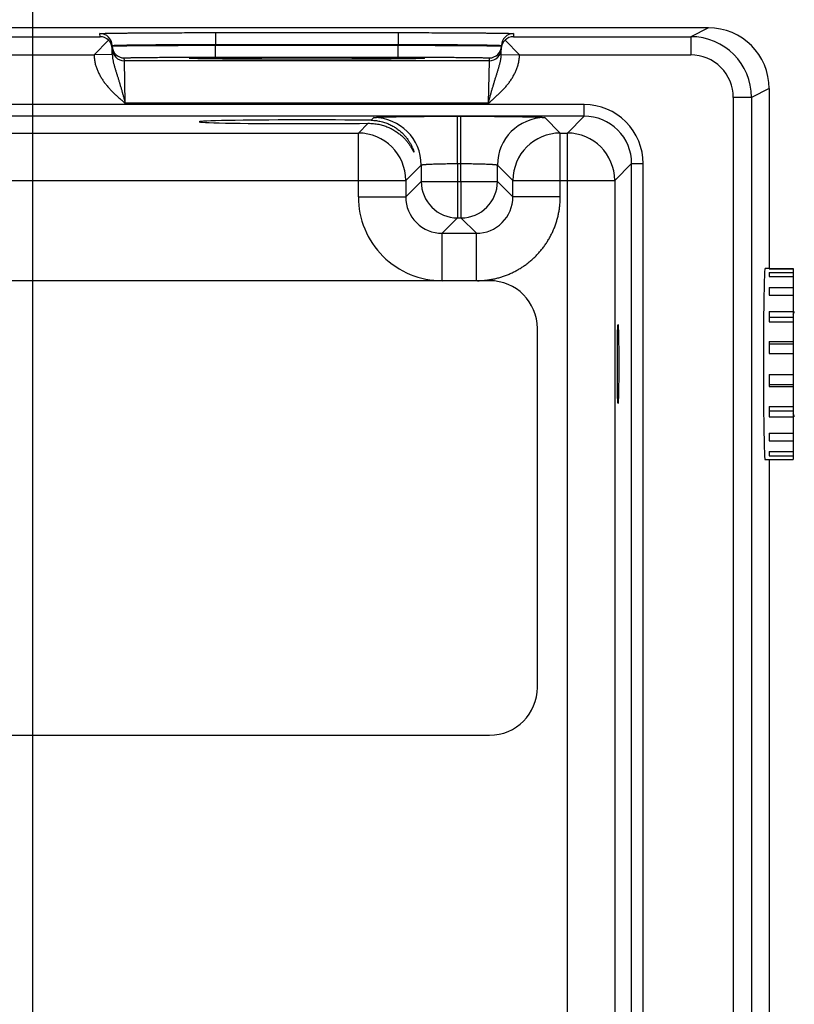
# Model space of a CAD drawing. Header units: inches. Extents: x 0 to 34, y 0 to 22.
# Tile 46 of 124: x 15.9 to 17.1, y 15.8 to 17.4. Entities that reach past the tile are written whole.
import ezdxf

# ---------------------------------------------------------------- set-up
doc = ezdxf.new("R2010")
doc.units = ezdxf.units.IN
doc.header["$LTSCALE"] = 1.87
doc.header["$MEASUREMENT"] = 0
doc.layers.get('0').update_dxf_attribs({"linetype": 'CONTINUOUS'})
doc.layers.add('DIMENSIONS', color=7, linetype='CONTINUOUS')
doc.styles.get("Standard").update_dxf_attribs({"font": 'txt', "width": 0.8})
doc.dimstyles.new('DIMSTYLE_1', dxfattribs={"dimtxt": 0.125, "dimasz": 0.18, "dimexe": 0.125, "dimexo": 0.0625, "dimgap": 0.09, "dimtad": 0, "dimtih": 1, "dimtoh": 1, "dimzin": 4, "dimdsep": 46, "dimtxsty": 'STANDARD', "dimblk": '_FILLED', "dimblk1": '_FILLED', "dimblk2": '_FILLED', "dimcen": 0.09, "dimadec": 0, "dimazin": 0, "dimtp": 0.01, "dimtm": 0.01, "dimtfac": 1, "dimtofl": 0, "dimtmove": 0, "dimatfit": 3, "dimldrblk": '_FILLED', "dimfxl": 1, "dimtolj": 1, "dimtzin": 4, "dimarcsym": 0})
doc.dimstyles.new('DIMSTYLE_2', dxfattribs={"dimtxt": 0.125, "dimasz": 0.18, "dimexe": 0.125, "dimexo": 0.0625, "dimgap": 0.09, "dimtad": 0, "dimtih": 1, "dimtoh": 1, "dimdec": 3, "dimzin": 4, "dimdsep": 46, "dimtxsty": 'STANDARD', "dimblk": '_FILLED', "dimblk1": '_FILLED', "dimblk2": '_FILLED', "dimcen": 0.09, "dimadec": 0, "dimazin": 0, "dimtp": 0.01, "dimtm": 0.01, "dimtfac": 1, "dimtdec": 3, "dimtofl": 0, "dimtmove": 0, "dimatfit": 3, "dimldrblk": '_FILLED', "dimfxl": 1, "dimtolj": 1, "dimtzin": 4, "dimarcsym": 0})

# ---------------------------------------------------------------- blocks, each defined once
blk = doc.blocks.new('*D24')
at = {"layer": 'DIMENSIONS', "color": 2, "linetype": 'CONTINUOUS'}
blk.add_line((15.9513, 15.5126), (17.9478, 15.5126), dxfattribs=at)
at = {"layer": 'DIMENSIONS', "color": 2, "linetype": 'CONTINUOUS', "insert": (18.0103, 15.5751), "char_height": 0.125, "width": 1.325, "attachment_point": 1, "rotation": 0, "line_spacing_factor": 0.9}
blk.add_mtext('1.848{\\Ftxt.shx;\\W1.000000;\\H0.125000; }[46.94]', dxfattribs=at)
blk = doc.blocks.new('_FILLED')
at = {"color": 0, "linetype": 'BYBLOCK'}
blk.add_solid([(0, 0), (-1, 0.1736), (-1, -0.1736)], dxfattribs=at)
blk = doc.blocks.new('*D29')
at = {"layer": 'DIMENSIONS', "color": 2, "linetype": 'CONTINUOUS'}
blk.add_line((15.8888, 15.5751), (15.8888, 18.0491), dxfattribs=at)
at = {"layer": 'DIMENSIONS', "color": 2, "linetype": 'CONTINUOUS', "insert": (15.8263, 18.1116), "char_height": 0.125, "width": 1.025, "attachment_point": 1, "rotation": 90, "line_spacing_factor": 0.9}
blk.add_mtext('9.53{\\Ftxt.shx;\\W1.000000;\\H0.125000; }[242]', dxfattribs=at)

msp = doc.modelspace()

# ---------------------------------------------------------------- linework, layer by layer
at = {"color": 7, "linetype": 'CONTINUOUS'}
for p, q in [((17.0008, 17.3616), (7.5774, 17.3616)), ((17.0008, 17.3616), (16.9718, 17.3472)), ((15.7501, 17.3472), (15.9996, 17.3472)), ((16.0135, 17.3414), (15.9898, 17.3172)), ((15.9996, 17.3472), (15.9995, 17.3522)), ((16.1895, 17.3538), (16.4902, 17.3538)), ((16.1895, 17.3538), (16.1895, 17.3342)), ((16.4902, 17.3538), (16.4902, 17.3342)), ((16.6661, 17.3414), (16.6898, 17.3172)), ((16.6802, 17.3522), (16.6801, 17.3472)), ((16.6801, 17.3472), (16.9718, 17.3472)), ((16.9718, 17.3472), (16.9718, 17.3172)), ((16.0198, 17.3178), (16.0195, 17.3325)), ((16.1895, 17.3342), (16.4902, 17.3342)), ((16.1895, 17.3331), (16.1895, 17.3342)), ((16.1895, 17.3331), (16.4902, 17.3331)), ((16.1895, 17.3135), (16.1895, 17.3331)), ((16.4902, 17.3331), (16.4902, 17.3342)), ((16.4902, 17.3135), (16.4902, 17.3331)), ((16.6599, 17.3178), (16.6602, 17.3325)), ((15.7599, 17.3172), (15.9898, 17.3172)), ((16.0198, 17.3178), (15.9898, 17.3172)), ((16.0396, 17.3075), (16.0395, 17.3122)), ((16.1483, 17.3114), (16.1461, 17.3116)), ((16.1488, 17.3114), (16.1486, 17.3114)), ((16.1491, 17.3114), (16.1488, 17.3114)), ((16.1495, 17.3113), (16.1491, 17.3114)), ((16.15, 17.3113), (16.1495, 17.3113)), ((16.1508, 17.3113), (16.15, 17.3113)), ((16.152, 17.3112), (16.1508, 17.3113)), ((16.1534, 17.3112), (16.152, 17.3112)), ((16.1557, 17.3111), (16.1534, 17.3112)), ((16.1587, 17.311), (16.1557, 17.3111)), ((16.1626, 17.3109), (16.1587, 17.311)), ((16.1662, 17.3109), (16.1626, 17.3109)), ((16.1707, 17.3108), (16.1662, 17.3109)), ((16.1762, 17.3107), (16.1707, 17.3108)), ((16.183, 17.3106), (16.1762, 17.3107)), ((16.1917, 17.3105), (16.183, 17.3106)), ((16.1895, 17.3135), (16.4902, 17.3135)), ((16.1989, 17.3105), (16.1917, 17.3105)), ((16.2076, 17.3104), (16.1989, 17.3105)), ((16.2171, 17.3103), (16.2076, 17.3104)), ((16.2271, 17.3103), (16.2171, 17.3103)), ((16.2376, 17.3102), (16.2271, 17.3103)), ((16.2486, 17.3101), (16.2376, 17.3102)), ((16.2599, 17.3101), (16.2486, 17.3101)), ((16.2716, 17.31), (16.2599, 17.3101)), ((16.2835, 17.31), (16.2716, 17.31)), ((16.2957, 17.31), (16.2835, 17.31)), ((16.3081, 17.31), (16.2957, 17.31)), ((16.3207, 17.3099), (16.3081, 17.31)), ((16.3333, 17.3099), (16.3207, 17.3099)), ((16.3459, 17.3099), (16.3333, 17.3099)), ((16.3585, 17.3099), (16.3459, 17.3099)), ((16.3711, 17.31), (16.3585, 17.3099)), ((16.3835, 17.31), (16.3711, 17.31)), ((16.3957, 17.31), (16.3835, 17.31)), ((16.4077, 17.31), (16.3957, 17.31)), ((16.4194, 17.3101), (16.4077, 17.31)), ((16.4303, 17.3101), (16.4194, 17.3101)), ((16.4401, 17.3102), (16.4303, 17.3101)), ((16.4526, 17.3103), (16.4401, 17.3102)), ((16.4629, 17.3103), (16.4526, 17.3103)), ((16.4716, 17.3104), (16.4629, 17.3103)), ((16.4813, 17.3105), (16.4716, 17.3104)), ((16.4893, 17.3106), (16.4813, 17.3105)), ((16.4961, 17.3106), (16.4893, 17.3106)), ((16.502, 17.3107), (16.4961, 17.3106)), ((16.5071, 17.3108), (16.502, 17.3107)), ((16.5125, 17.3109), (16.5071, 17.3108)), ((16.517, 17.3109), (16.5125, 17.3109)), ((16.5207, 17.311), (16.517, 17.3109)), ((16.5237, 17.3111), (16.5207, 17.311)), ((16.5261, 17.3112), (16.5237, 17.3111)), ((16.5276, 17.3112), (16.5261, 17.3112)), ((16.5289, 17.3113), (16.5276, 17.3112)), ((16.5296, 17.3113), (16.5289, 17.3113)), ((16.5302, 17.3113), (16.5296, 17.3113)), ((16.5305, 17.3114), (16.5302, 17.3113)), ((16.5308, 17.3114), (16.5305, 17.3114)), ((16.531, 17.3114), (16.5308, 17.3114)), ((16.5312, 17.3114), (16.531, 17.3114)), ((16.5313, 17.3114), (16.5312, 17.3114)), ((16.5335, 17.3116), (16.5313, 17.3114)), ((16.6402, 17.3122), (16.6401, 17.3075)), ((16.6599, 17.3178), (16.6898, 17.3172)), ((16.6899, 17.3172), (16.9718, 17.3172)), ((16.6401, 17.3075), (16.0396, 17.3075)), ((16.0412, 17.2375), (16.0396, 17.3075)), ((16.6401, 17.3075), (16.6385, 17.2375)), ((17.1008, 17.2617), (17.0718, 17.2472)), ((17.1008, 17.2617), (17.1008, 16.9653)), ((17.0718, 17.2472), (17.0418, 17.2472)), ((17.0418, 17.2472), (17.0418, 14.0071)), ((17.0718, 17.2472), (17.0718, 14.0071)), ((16.7965, 17.2353), (9.3983, 17.2353)), ((16.6385, 17.2375), (16.0412, 17.2375)), ((16.7965, 17.2163), (16.7965, 17.2353)), ((16.7965, 17.2163), (9.3983, 17.2163)), ((16.4458, 17.2096), (16.4501, 17.2139)), ((16.5881, 17.2162), (16.5936, 17.2162)), ((16.5881, 17.1382), (16.5881, 17.2162)), ((16.5936, 17.1382), (16.5936, 17.2162)), ((16.7316, 17.2139), (16.757, 17.1885)), ((16.7965, 17.2163), (16.7687, 17.1885)), ((16.4247, 17.1885), (16.4408, 17.2046)), ((15.827, 17.1885), (16.4247, 17.1885)), ((16.4247, 17.0835), (16.4247, 17.1885)), ((16.757, 17.1885), (16.7687, 17.1885)), ((16.757, 17.0835), (16.757, 17.1885)), ((16.7687, 14.0658), (16.7687, 17.1885)), ((16.5281, 17.1359), (16.5027, 17.1105)), ((16.5281, 17.1359), (16.5281, 17.1089)), ((16.5881, 17.1382), (16.5936, 17.1382)), ((16.5881, 17.1382), (16.5881, 17.1089)), ((16.5936, 17.1089), (16.5936, 17.1382)), ((16.6536, 17.1359), (16.679, 17.1105)), ((16.6536, 17.1089), (16.6536, 17.1359)), ((16.8745, 17.1383), (16.8467, 17.1105)), ((16.8745, 17.1383), (16.8935, 17.1383)), ((16.8745, 14.116), (16.8745, 17.1383)), ((16.8935, 14.116), (16.8935, 17.1383)), ((15.749, 17.1105), (16.5027, 17.1105)), ((16.5027, 17.1105), (16.5027, 17.0835)), ((16.5281, 17.1089), (16.5027, 17.0835)), ((16.5281, 17.1089), (16.6536, 17.1089)), ((16.5881, 17.1089), (16.5881, 17.0489)), ((16.5936, 17.1089), (16.5936, 17.0489)), ((16.6536, 17.1089), (16.679, 17.0835)), ((16.679, 17.1105), (16.8467, 17.1105)), ((16.679, 17.0835), (16.679, 17.1105)), ((16.8467, 17.1105), (16.8467, 14.1438)), ((16.4247, 17.0835), (16.5027, 17.0835)), ((16.757, 17.0835), (16.679, 17.0835)), ((16.5881, 17.0489), (16.5627, 17.0235)), ((16.5881, 17.0489), (16.5936, 17.0489)), ((16.5936, 17.0489), (16.619, 17.0235)), ((16.5627, 17.0235), (16.619, 17.0235)), ((16.5627, 16.9455), (16.5627, 17.0235)), ((16.619, 16.9455), (16.619, 17.0235)), ((17.1008, 16.9657), (17.094, 16.9657)), ((17.1008, 16.9655), (17.1402, 16.9655)), ((17.1008, 16.9653), (17.1402, 16.9653)), ((17.1008, 16.9591), (17.1402, 16.9591)), ((17.1008, 16.9591), (17.1008, 16.9522)), ((17.1008, 16.9522), (17.1402, 16.9522)), ((17.1402, 16.9655), (17.1402, 16.651)), ((16.6407, 16.9455), (9.5541, 16.9455)), ((17.1008, 16.9346), (17.1402, 16.9346)), ((17.1008, 16.9346), (17.1008, 16.9219)), ((17.1008, 16.9219), (17.1402, 16.9219)), ((17.1008, 16.8951), (17.1402, 16.8951)), ((17.1008, 16.8951), (17.1008, 16.8781)), ((17.1008, 16.8853), (17.1402, 16.8853)), ((17.1008, 16.8781), (17.1402, 16.8781)), ((16.7195, 16.2762), (16.7195, 16.8668)), ((17.1008, 16.8452), (17.1402, 16.8452)), ((17.1008, 16.8452), (17.1008, 16.8258)), ((17.1008, 16.8418), (17.1402, 16.8418)), ((17.1008, 16.8258), (17.1402, 16.8258)), ((17.1008, 16.7909), (17.1402, 16.7909)), ((17.1008, 16.7909), (17.1008, 16.7715)), ((17.1008, 16.7749), (17.1402, 16.7749)), ((17.1008, 16.7715), (17.1402, 16.7715)), ((17.1008, 16.7387), (17.1402, 16.7387)), ((17.1008, 16.7387), (17.1008, 16.7216)), ((17.1008, 16.7314), (17.1402, 16.7314)), ((17.1008, 16.7216), (17.1402, 16.7216)), ((17.1008, 16.6947), (17.1402, 16.6947)), ((17.1008, 16.6947), (17.1008, 16.682)), ((17.1008, 16.682), (17.1402, 16.682)), ((17.1008, 16.6644), (17.1402, 16.6644)), ((17.1008, 16.6644), (17.1008, 16.6575)), ((17.1008, 16.6508), (17.094, 16.6508)), ((17.1008, 16.6575), (17.1402, 16.6575)), ((17.1008, 16.6512), (17.1402, 16.6512)), ((17.1008, 16.6512), (17.1008, 13.9926)), ((17.1008, 16.651), (17.1402, 16.651)), ((9.5541, 16.1975), (16.6407, 16.1975))]:
    msp.add_line(p, q, dxfattribs=at)
for points in [[(16.1486, 17.3114), (16.1485, 17.3114), (16.1484, 17.3114), (16.1484, 17.3114)], [(16.5313, 17.3114), (16.5313, 17.3114), (16.5313, 17.3114)]]:
    msp.add_lwpolyline(points, dxfattribs=at)
for centre, radius, start, end in [((17.0008, 17.2617), 0.1, 0.0007, 90), ((15.9995, 17.3322), 0.02, 1.0012, 90.0013), ((15.9994, 17.327), 0.0202, 45.4189, 89.3143), ((15.9999, 17.3272), 0.0197, 1.0498, 46.2249), ((16.6797, 17.3272), 0.0197, 133.7752, 178.9502), ((16.6802, 17.3322), 0.02, 89.9987, 178.9988), ((16.6803, 17.327), 0.0202, 90.6857, 134.5811), ((16.9718, 17.2472), 0.1, 0.003, 90), ((16.0395, 17.3322), 0.02, 181.0012, 270.0013), ((16.0396, 17.3275), 0.02, 181.2271, 270.0013), ((16.6401, 17.3275), 0.02, 269.9987, 358.7855), ((16.6402, 17.3322), 0.02, 269.9987, 358.9988), ((16.5335, 17.2966), 0.015, 89.9998, 100.7095), ((16.9718, 17.2472), 0.07, 0.002, 90.0055), ((16.7965, 17.1383), 0.097, 359.9966, 90.0034), ((16.4501, 17.1359), 0.078, 0.0209, 89.9791), ((16.7316, 17.1359), 0.078, 90.0209, 179.9791), ((16.7965, 17.1384), 0.078, 359.9906, 90.0094), ((16.4247, 17.1105), 0.078, 0.0209, 89.9791), ((16.757, 17.1105), 0.078, 90.0209, 179.9791), ((16.7686, 17.1105), 0.078, 0.0209, 89.9791), ((16.5881, 17.1089), 0.06, 180.0209, 269.9791), ((16.5936, 17.1089), 0.06, 270.0209, 359.9791), ((16.5627, 17.0835), 0.138, 179.9961, 270.0042), ((16.5627, 17.0835), 0.06, 179.9638, 270.0362), ((16.619, 17.0835), 0.06, 269.9638, 0.0362), ((16.6407, 16.8668), 0.0787, 0, 90), ((17.1343, 16.8949), 0.00787, 318.271, 360), ((17.1343, 16.7216), 0.00787, 0, 41.729), ((16.6407, 16.2762), 0.0787, 270, 360)]:
    msp.add_arc(centre, radius, start, end, dxfattribs=at)
for centre, major_axis, start_param, end_param in [((16.3398, 17.2071), (0.1771, 0), 0.929285, 5.318993), ((17.094, 16.8082), (0, 0.1575), 0, 3.141593)]:
    msp.add_ellipse(centre, major_axis=major_axis, ratio=0.017455, start_param=start_param, end_param=end_param, dxfattribs=at)
msp.add_ellipse((16.8521, 16.8082), major_axis=(0, 0.065), ratio=0.017455, dxfattribs=at)
for points, knots in [([(15.9995, 17.3522), (15.9995, 17.3522), (15.9995, 17.3522), (15.9995, 17.3522), (15.9995, 17.3522), (15.9995, 17.3522), (15.9996, 17.3522), (15.9996, 17.3522), (15.9996, 17.3522), (15.9997, 17.3523), (15.9998, 17.3523), (15.9999, 17.3523), (16, 17.3523), (16.0002, 17.3523), (16.0005, 17.3524), (16.001, 17.3524), (16.0016, 17.3524), (16.0023, 17.3525), (16.0032, 17.3525), (16.0042, 17.3526), (16.0052, 17.3526), (16.0064, 17.3526), (16.0077, 17.3527), (16.0091, 17.3527), (16.0106, 17.3527), (16.0123, 17.3528), (16.0146, 17.3528), (16.0179, 17.3529), (16.0221, 17.353), (16.0267, 17.353), (16.0316, 17.3531), (16.037, 17.3532), (16.0427, 17.3532), (16.0488, 17.3533), (16.0552, 17.3534), (16.062, 17.3534), (16.0716, 17.3535), (16.0843, 17.3536), (16.1002, 17.3537), (16.117, 17.3537), (16.1345, 17.3538), (16.1525, 17.3538), (16.1709, 17.3538), (16.1833, 17.3538), (16.1895, 17.3538)], [0, 0, 0, 0, 0.000056, 0.000092, 0.000134, 0.000241, 0.000383, 0.000559, 0.000772, 0.001022, 0.001308, 0.001991, 0.002823, 0.003804, 0.004935, 0.007643, 0.010948, 0.014847, 0.019338, 0.02442, 0.030088, 0.03634, 0.043173, 0.050581, 0.058561, 0.067109, 0.076218, 0.096099, 0.118157, 0.142341, 0.168591, 0.196844, 0.227033, 0.259085, 0.292923, 0.328465, 0.365625, 0.44444, 0.528609, 0.617319, 0.709716, 0.80491, 0.901983, 1, 1, 1, 1]), ([(16.4902, 17.3538), (16.4964, 17.3538), (16.5088, 17.3538), (16.5272, 17.3538), (16.5452, 17.3538), (16.5627, 17.3537), (16.5795, 17.3537), (16.5954, 17.3536), (16.6081, 17.3535), (16.6177, 17.3534), (16.6244, 17.3534), (16.6309, 17.3533), (16.637, 17.3532), (16.6427, 17.3532), (16.648, 17.3531), (16.653, 17.353), (16.6576, 17.353), (16.6618, 17.3529), (16.665, 17.3528), (16.6674, 17.3528), (16.669, 17.3527), (16.6706, 17.3527), (16.672, 17.3527), (16.6733, 17.3526), (16.6744, 17.3526), (16.6755, 17.3526), (16.6765, 17.3525), (16.6773, 17.3525), (16.6781, 17.3524), (16.6787, 17.3524), (16.6792, 17.3524), (16.6795, 17.3523), (16.6796, 17.3523), (16.6798, 17.3523), (16.6799, 17.3523), (16.68, 17.3523), (16.68, 17.3522), (16.6801, 17.3522), (16.6801, 17.3522), (16.6801, 17.3522), (16.6801, 17.3522), (16.6802, 17.3522), (16.6802, 17.3522), (16.6802, 17.3522), (16.6802, 17.3522)], [0, 0, 0, 0, 0.098017, 0.19509, 0.290284, 0.382681, 0.471391, 0.55556, 0.634375, 0.671535, 0.707077, 0.740915, 0.772967, 0.803156, 0.831409, 0.857659, 0.881843, 0.903901, 0.923782, 0.932891, 0.941439, 0.949419, 0.956827, 0.96366, 0.969912, 0.97558, 0.980662, 0.985153, 0.989052, 0.992357, 0.995065, 0.996196, 0.997177, 0.998009, 0.998692, 0.998978, 0.999228, 0.999441, 0.999617, 0.999759, 0.999866, 0.999908, 0.999944, 1, 1, 1, 1]), ([(16.0195, 17.3325), (16.0195, 17.3325), (16.0195, 17.3325), (16.0195, 17.3326), (16.0195, 17.3326), (16.0196, 17.3326), (16.0196, 17.3326), (16.0196, 17.3326), (16.0197, 17.3326), (16.0197, 17.3326), (16.0198, 17.3327), (16.02, 17.3327), (16.0201, 17.3327), (16.0203, 17.3327), (16.0206, 17.3328), (16.0208, 17.3328), (16.0211, 17.3328), (16.0215, 17.3328), (16.022, 17.3329), (16.0228, 17.3329), (16.0237, 17.333), (16.0246, 17.333), (16.0257, 17.3331), (16.0268, 17.3331), (16.0281, 17.3331), (16.03, 17.3332), (16.0326, 17.3333), (16.0359, 17.3334), (16.0397, 17.3334), (16.0438, 17.3335), (16.0482, 17.3336), (16.053, 17.3337), (16.0582, 17.3337), (16.0636, 17.3338), (16.0694, 17.3339), (16.0754, 17.3339), (16.084, 17.334), (16.0953, 17.3341), (16.1096, 17.3341), (16.1246, 17.3342), (16.1403, 17.3342), (16.1564, 17.3342), (16.1729, 17.3342), (16.1839, 17.3342), (16.1895, 17.3342)], [0, 0, 0, 0, 0.000074, 0.000165, 0.000283, 0.000432, 0.000615, 0.000833, 0.001086, 0.001376, 0.002065, 0.002902, 0.003887, 0.005021, 0.006303, 0.007733, 0.009313, 0.011041, 0.014942, 0.019435, 0.024517, 0.030186, 0.036439, 0.043271, 0.050679, 0.058658, 0.076312, 0.096191, 0.118246, 0.142426, 0.168672, 0.196922, 0.227107, 0.259155, 0.292989, 0.328526, 0.365683, 0.44449, 0.52865, 0.617353, 0.709742, 0.804928, 0.901992, 1, 1, 1, 1]), ([(16.0195, 17.3318), (16.0195, 17.3318), (16.0195, 17.3318), (16.0195, 17.3318), (16.0195, 17.3318), (16.0196, 17.3318), (16.0196, 17.3318), (16.0196, 17.3318), (16.0196, 17.3319), (16.0197, 17.3319), (16.0197, 17.3319), (16.0199, 17.3319), (16.02, 17.3319), (16.0202, 17.3319), (16.0203, 17.3319), (16.0206, 17.3319), (16.0208, 17.3319), (16.0211, 17.3319), (16.0215, 17.332), (16.0221, 17.332), (16.0228, 17.332), (16.0237, 17.332), (16.0246, 17.3321), (16.0257, 17.3321), (16.0269, 17.3321), (16.0281, 17.3321), (16.0295, 17.3322), (16.0309, 17.3322), (16.0331, 17.3322), (16.036, 17.3323), (16.0397, 17.3323), (16.0438, 17.3324), (16.0483, 17.3324), (16.0531, 17.3325), (16.0582, 17.3325), (16.0636, 17.3326), (16.0694, 17.3326), (16.0754, 17.3326), (16.084, 17.3327), (16.0954, 17.3328), (16.1096, 17.3328), (16.1246, 17.3329), (16.1403, 17.333), (16.1564, 17.333), (16.1729, 17.3331), (16.1839, 17.3331), (16.1895, 17.3331)], [0, 0, 0, 0, 0.000039, 0.000068, 0.000105, 0.000205, 0.000341, 0.000513, 0.000722, 0.000969, 0.001252, 0.001932, 0.002761, 0.00374, 0.004868, 0.006146, 0.007574, 0.009151, 0.010876, 0.014774, 0.019265, 0.024346, 0.030014, 0.036267, 0.0431, 0.050509, 0.05849, 0.067038, 0.076148, 0.096032, 0.118094, 0.14228, 0.168533, 0.19679, 0.226982, 0.259037, 0.292878, 0.328423, 0.365586, 0.444407, 0.528581, 0.617296, 0.709699, 0.804898, 0.901977, 1, 1, 1, 1]), ([(16.4902, 17.3342), (16.4958, 17.3342), (16.5068, 17.3342), (16.5233, 17.3342), (16.5394, 17.3342), (16.5551, 17.3342), (16.5701, 17.3341), (16.5844, 17.3341), (16.5957, 17.334), (16.6043, 17.3339), (16.6103, 17.3339), (16.6161, 17.3338), (16.6215, 17.3337), (16.6266, 17.3337), (16.6314, 17.3336), (16.6359, 17.3335), (16.64, 17.3334), (16.6437, 17.3334), (16.6471, 17.3333), (16.6497, 17.3332), (16.6516, 17.3331), (16.6528, 17.3331), (16.654, 17.3331), (16.6551, 17.333), (16.656, 17.333), (16.6569, 17.3329), (16.6576, 17.3329), (16.6582, 17.3328), (16.6586, 17.3328), (16.6589, 17.3328), (16.6591, 17.3328), (16.6593, 17.3327), (16.6595, 17.3327), (16.6597, 17.3327), (16.6598, 17.3327), (16.6599, 17.3326), (16.66, 17.3326), (16.6601, 17.3326), (16.6601, 17.3326), (16.6601, 17.3326), (16.6601, 17.3326), (16.6602, 17.3326), (16.6602, 17.3325), (16.6602, 17.3325), (16.6602, 17.3325)], [0, 0, 0, 0, 0.098008, 0.195072, 0.290258, 0.382647, 0.47135, 0.55551, 0.634317, 0.671474, 0.707011, 0.740845, 0.772893, 0.803078, 0.831328, 0.857574, 0.881754, 0.903809, 0.923688, 0.941342, 0.949321, 0.956729, 0.963561, 0.969814, 0.975483, 0.980565, 0.985058, 0.988959, 0.990687, 0.992267, 0.993697, 0.994979, 0.996113, 0.997098, 0.997935, 0.998624, 0.998914, 0.999167, 0.999385, 0.999568, 0.999717, 0.999835, 0.999926, 1, 1, 1, 1]), ([(16.4902, 17.3331), (16.4957, 17.3331), (16.5068, 17.3331), (16.5233, 17.333), (16.5394, 17.333), (16.555, 17.3329), (16.5701, 17.3328), (16.5843, 17.3328), (16.5957, 17.3327), (16.6043, 17.3326), (16.6103, 17.3326), (16.616, 17.3326), (16.6215, 17.3325), (16.6266, 17.3325), (16.6314, 17.3324), (16.6359, 17.3324), (16.64, 17.3323), (16.6437, 17.3323), (16.6466, 17.3322), (16.6487, 17.3322), (16.6502, 17.3322), (16.6516, 17.3321), (16.6528, 17.3321), (16.654, 17.3321), (16.655, 17.3321), (16.656, 17.332), (16.6569, 17.332), (16.6576, 17.332), (16.6582, 17.332), (16.6586, 17.3319), (16.6589, 17.3319), (16.6591, 17.3319), (16.6593, 17.3319), (16.6595, 17.3319), (16.6597, 17.3319), (16.6598, 17.3319), (16.6599, 17.3319), (16.66, 17.3319), (16.66, 17.3319), (16.6601, 17.3318), (16.6601, 17.3318), (16.6601, 17.3318), (16.6601, 17.3318), (16.6602, 17.3318), (16.6602, 17.3318), (16.6602, 17.3318), (16.6602, 17.3318)], [0, 0, 0, 0, 0.098023, 0.195102, 0.290301, 0.382704, 0.471419, 0.555593, 0.634414, 0.671577, 0.707122, 0.740963, 0.773018, 0.80321, 0.831467, 0.85772, 0.881906, 0.903968, 0.923852, 0.932962, 0.94151, 0.949491, 0.9569, 0.963733, 0.969986, 0.975654, 0.980735, 0.985226, 0.989124, 0.990849, 0.992426, 0.993854, 0.995132, 0.99626, 0.997239, 0.998068, 0.998748, 0.999031, 0.999278, 0.999487, 0.999659, 0.999795, 0.999895, 0.999932, 0.999961, 1, 1, 1, 1]), ([(15.9898, 17.3172), (15.9898, 17.3167), (15.9898, 17.3156), (15.9899, 17.3141), (15.99, 17.3126), (15.9902, 17.3111), (15.9904, 17.3095), (15.9906, 17.308), (15.9909, 17.3065), (15.9913, 17.3045), (15.9918, 17.302), (15.9929, 17.2981), (15.9946, 17.2933), (15.9966, 17.2886), (15.9985, 17.285), (15.9999, 17.2823), (16.0015, 17.2796), (16.0031, 17.2771), (16.0049, 17.2745), (16.0066, 17.272), (16.0085, 17.2696), (16.0104, 17.2672), (16.0124, 17.2649), (16.0151, 17.2618), (16.0186, 17.2581), (16.0229, 17.2538), (16.0274, 17.2496), (16.0319, 17.2455), (16.0365, 17.2415), (16.0396, 17.2388), (16.0412, 17.2375)], [0, 0, 0, 0, 0.015626, 0.031252, 0.046878, 0.062504, 0.07813, 0.093756, 0.109382, 0.125008, 0.156258, 0.187508, 0.249996, 0.312486, 0.343737, 0.374987, 0.406238, 0.437489, 0.46874, 0.499991, 0.531242, 0.562493, 0.593745, 0.624996, 0.687496, 0.749996, 0.812498, 0.874998, 0.937499, 1, 1, 1, 1]), ([(16.0198, 17.3178), (16.0198, 17.3161), (16.02, 17.3136), (16.0205, 17.3103), (16.0209, 17.3078), (16.0214, 17.3054), (16.022, 17.303), (16.0226, 17.3007), (16.0233, 17.2983), (16.024, 17.2959), (16.0247, 17.2936), (16.0254, 17.2912), (16.0264, 17.288), (16.0274, 17.2848), (16.0284, 17.2816), (16.0292, 17.2792), (16.0299, 17.2767), (16.0307, 17.2742), (16.0313, 17.2721), (16.0318, 17.2705), (16.0323, 17.2688), (16.033, 17.2666), (16.0337, 17.2641), (16.0345, 17.2615), (16.0352, 17.2589), (16.0359, 17.2567), (16.0363, 17.2549), (16.0368, 17.2531), (16.0375, 17.2509), (16.0382, 17.2483), (16.0388, 17.246), (16.0393, 17.2442), (16.0397, 17.2429), (16.0401, 17.2415), (16.0406, 17.2397), (16.0409, 17.2384), (16.0412, 17.2375)], [0, 0, 0, 0, 0.06052, 0.090458, 0.120221, 0.149857, 0.179403, 0.208909, 0.238413, 0.267956, 0.29758, 0.327317, 0.3572, 0.417522, 0.448, 0.478712, 0.509671, 0.540886, 0.572359, 0.58819, 0.604083, 0.636056, 0.668275, 0.700725, 0.73339, 0.766253, 0.782753, 0.799296, 0.832498, 0.865833, 0.899278, 0.916033, 0.932805, 0.949592, 0.966389, 1, 1, 1, 1]), ([(16.0395, 17.3122), (16.0395, 17.3122), (16.0395, 17.3122), (16.0395, 17.3122), (16.0395, 17.3122), (16.0396, 17.3122), (16.0396, 17.3122), (16.0396, 17.3122), (16.0397, 17.3122), (16.0397, 17.3122), (16.0398, 17.3122), (16.0399, 17.3123), (16.0401, 17.3123), (16.0403, 17.3123), (16.0407, 17.3123), (16.0412, 17.3124), (16.0418, 17.3124), (16.0424, 17.3124), (16.0432, 17.3125), (16.044, 17.3125), (16.045, 17.3125), (16.046, 17.3125), (16.0471, 17.3126), (16.0488, 17.3126), (16.051, 17.3127), (16.054, 17.3127), (16.0573, 17.3128), (16.0609, 17.3128), (16.0649, 17.3129), (16.0691, 17.3129), (16.0736, 17.313), (16.0784, 17.313), (16.0835, 17.3131), (16.0888, 17.3131), (16.0964, 17.3132), (16.1064, 17.3133), (16.119, 17.3133), (16.1323, 17.3134), (16.1461, 17.3134), (16.1603, 17.3135), (16.1748, 17.3135), (16.1846, 17.3135), (16.1895, 17.3135)], [0, 0, 0, 0, 0.00013, 0.00018, 0.000238, 0.000379, 0.000556, 0.000768, 0.001018, 0.001304, 0.001987, 0.002819, 0.003801, 0.004931, 0.007639, 0.010944, 0.014843, 0.019334, 0.024416, 0.030084, 0.036337, 0.043169, 0.050578, 0.058558, 0.076214, 0.096095, 0.118154, 0.142337, 0.168588, 0.196841, 0.22703, 0.259082, 0.29292, 0.328462, 0.365623, 0.444438, 0.528607, 0.617317, 0.709715, 0.804909, 0.901983, 1, 1, 1, 1]), ([(16.1461, 17.3116), (16.1461, 17.3116), (16.1461, 17.3116), (16.1461, 17.3116), (16.1462, 17.3117), (16.1462, 17.3117), (16.1462, 17.3117), (16.1462, 17.3117), (16.1463, 17.3117), (16.1463, 17.3117), (16.1464, 17.3117), (16.1465, 17.3117), (16.1467, 17.3118), (16.1469, 17.3118), (16.1472, 17.3118), (16.1476, 17.3118), (16.1483, 17.3119), (16.149, 17.3119), (16.1499, 17.312), (16.1509, 17.312), (16.152, 17.312), (16.1532, 17.3121), (16.1545, 17.3121), (16.1559, 17.3122), (16.1575, 17.3122), (16.1591, 17.3122), (16.1616, 17.3123), (16.1649, 17.3124), (16.1691, 17.3124), (16.1738, 17.3125), (16.1789, 17.3126), (16.1844, 17.3126), (16.1902, 17.3127), (16.1964, 17.3128), (16.203, 17.3128), (16.2098, 17.3129), (16.2196, 17.313), (16.2326, 17.313), (16.2488, 17.3131), (16.2659, 17.3132), (16.2838, 17.3132), (16.3022, 17.3133), (16.3209, 17.3133), (16.3398, 17.3133), (16.3588, 17.3133), (16.3775, 17.3133), (16.3959, 17.3132), (16.4137, 17.3132), (16.4309, 17.3131), (16.4471, 17.313), (16.46, 17.313), (16.4698, 17.3129), (16.4767, 17.3128), (16.4833, 17.3128), (16.4895, 17.3127), (16.4953, 17.3126), (16.5008, 17.3126), (16.5059, 17.3125), (16.5105, 17.3124), (16.5148, 17.3124), (16.5181, 17.3123), (16.5205, 17.3122), (16.5222, 17.3122), (16.5237, 17.3122), (16.5252, 17.3121), (16.5265, 17.3121), (16.5277, 17.312), (16.5288, 17.312), (16.5298, 17.312), (16.5307, 17.3119), (16.5314, 17.3119), (16.5321, 17.3118), (16.5325, 17.3118), (16.5328, 17.3118), (16.533, 17.3118), (16.5332, 17.3117), (16.5333, 17.3117), (16.5334, 17.3117), (16.5334, 17.3117), (16.5335, 17.3117), (16.5335, 17.3117), (16.5335, 17.3117), (16.5335, 17.3117), (16.5335, 17.3116), (16.5335, 17.3116), (16.5335, 17.3116), (16.5335, 17.3116)], [0, 0, 0, 0, 0.000028, 0.000046, 0.000067, 0.000121, 0.000191, 0.00028, 0.000386, 0.000511, 0.000654, 0.000996, 0.001412, 0.001903, 0.002469, 0.003824, 0.005476, 0.007427, 0.009674, 0.012215, 0.015051, 0.018178, 0.021595, 0.025301, 0.029292, 0.033567, 0.038123, 0.048066, 0.059098, 0.071192, 0.084318, 0.098447, 0.113543, 0.129569, 0.146489, 0.16426, 0.18284, 0.222246, 0.264327, 0.308678, 0.354872, 0.402465, 0.450996, 0.5, 0.549004, 0.597535, 0.645128, 0.691322, 0.735673, 0.777754, 0.81716, 0.83574, 0.853511, 0.870431, 0.886457, 0.901553, 0.915682, 0.928808, 0.940902, 0.951934, 0.961877, 0.966433, 0.970708, 0.974699, 0.978405, 0.981822, 0.984949, 0.987785, 0.990326, 0.992573, 0.994524, 0.996176, 0.997531, 0.998097, 0.998588, 0.999004, 0.999346, 0.999489, 0.999614, 0.99972, 0.999809, 0.999879, 0.999933, 0.999954, 0.999972, 1, 1, 1, 1]), ([(16.5313, 17.3114), (16.5311, 17.3114), (16.5306, 17.3113), (16.5295, 17.3113), (16.5279, 17.3112), (16.5257, 17.3111), (16.5231, 17.3111), (16.5201, 17.311), (16.5168, 17.3109), (16.5132, 17.3109), (16.5076, 17.3108), (16.4999, 17.3107), (16.4897, 17.3106), (16.4783, 17.3104), (16.4658, 17.3103), (16.4523, 17.3102), (16.4327, 17.3101), (16.4065, 17.31), (16.3737, 17.31), (16.3399, 17.3099), (16.306, 17.31), (16.2733, 17.31), (16.2471, 17.3101), (16.2274, 17.3102), (16.214, 17.3103), (16.2015, 17.3104), (16.1901, 17.3106), (16.1798, 17.3107), (16.1721, 17.3108), (16.1665, 17.3109), (16.1629, 17.3109), (16.1596, 17.311), (16.1566, 17.3111), (16.154, 17.3111), (16.1518, 17.3112), (16.1502, 17.3113), (16.1491, 17.3113), (16.1486, 17.3114), (16.1483, 17.3114)], [0, 0, 0, 0, 0.001812, 0.003868, 0.008711, 0.014521, 0.021285, 0.028992, 0.037624, 0.047167, 0.057601, 0.081057, 0.10781, 0.137648, 0.170338, 0.205621, 0.243221, 0.32417, 0.410643, 0.499923, 0.589206, 0.675687, 0.75665, 0.794259, 0.829552, 0.862252, 0.892103, 0.918868, 0.942339, 0.952779, 0.962329, 0.97097, 0.978683, 0.985455, 0.991273, 0.996124, 0.998184, 1, 1, 1, 1]), ([(16.4902, 17.3135), (16.4951, 17.3135), (16.5048, 17.3135), (16.5194, 17.3135), (16.5336, 17.3134), (16.5474, 17.3134), (16.5607, 17.3133), (16.5733, 17.3133), (16.5833, 17.3132), (16.5908, 17.3131), (16.5962, 17.3131), (16.6012, 17.313), (16.606, 17.313), (16.6106, 17.3129), (16.6148, 17.3129), (16.6187, 17.3128), (16.6224, 17.3128), (16.6257, 17.3127), (16.6286, 17.3127), (16.6309, 17.3126), (16.6326, 17.3126), (16.6337, 17.3125), (16.6347, 17.3125), (16.6356, 17.3125), (16.6365, 17.3125), (16.6373, 17.3124), (16.6379, 17.3124), (16.6385, 17.3124), (16.639, 17.3123), (16.6394, 17.3123), (16.6396, 17.3123), (16.6397, 17.3123), (16.6399, 17.3122), (16.64, 17.3122), (16.64, 17.3122), (16.6401, 17.3122), (16.6401, 17.3122), (16.6401, 17.3122), (16.6401, 17.3122), (16.6401, 17.3122), (16.6402, 17.3122), (16.6402, 17.3122), (16.6402, 17.3122)], [0, 0, 0, 0, 0.098017, 0.195091, 0.290285, 0.382683, 0.471393, 0.555562, 0.634377, 0.671538, 0.70708, 0.740918, 0.77297, 0.803159, 0.831412, 0.857663, 0.881846, 0.903905, 0.923786, 0.941442, 0.949422, 0.956831, 0.963663, 0.969916, 0.975584, 0.980666, 0.985157, 0.989056, 0.992361, 0.995069, 0.996199, 0.997181, 0.998013, 0.998696, 0.998982, 0.999232, 0.999444, 0.999621, 0.999762, 0.99982, 0.99987, 1, 1, 1, 1]), ([(16.6385, 17.2375), (16.6388, 17.2384), (16.6392, 17.2402), (16.6399, 17.2424), (16.6404, 17.2442), (16.6409, 17.246), (16.6415, 17.2483), (16.6422, 17.2509), (16.6428, 17.2531), (16.6433, 17.2549), (16.6438, 17.2567), (16.6444, 17.2589), (16.6452, 17.2615), (16.646, 17.2641), (16.6466, 17.2662), (16.6471, 17.2679), (16.6475, 17.2692), (16.6478, 17.2705), (16.6483, 17.2721), (16.649, 17.2742), (16.6497, 17.2767), (16.6505, 17.2792), (16.6513, 17.2816), (16.6523, 17.2848), (16.6533, 17.288), (16.6543, 17.2912), (16.655, 17.2936), (16.6557, 17.2959), (16.6564, 17.2983), (16.657, 17.3007), (16.6577, 17.303), (16.6582, 17.3054), (16.6588, 17.3078), (16.6592, 17.3103), (16.6597, 17.3136), (16.6599, 17.3161), (16.6599, 17.3178)], [0, 0, 0, 0, 0.033611, 0.067195, 0.083967, 0.100722, 0.134167, 0.167502, 0.200704, 0.217247, 0.233747, 0.26661, 0.299275, 0.331725, 0.363944, 0.379961, 0.395916, 0.41181, 0.427641, 0.459113, 0.490329, 0.521288, 0.552, 0.582478, 0.6428, 0.672683, 0.70242, 0.732044, 0.761587, 0.791091, 0.820597, 0.850143, 0.879779, 0.909542, 0.939479, 1, 1, 1, 1]), ([(16.6385, 17.2375), (16.6401, 17.2388), (16.6431, 17.2415), (16.6477, 17.2455), (16.6523, 17.2496), (16.6567, 17.2538), (16.6604, 17.2574), (16.6632, 17.2603), (16.6653, 17.2626), (16.6673, 17.2649), (16.6693, 17.2672), (16.6712, 17.2696), (16.673, 17.272), (16.6748, 17.2745), (16.6765, 17.2771), (16.6782, 17.2796), (16.6797, 17.2823), (16.6812, 17.285), (16.683, 17.2886), (16.6851, 17.2933), (16.6871, 17.2991), (16.6884, 17.304), (16.689, 17.3075), (16.6893, 17.3095), (16.6895, 17.3111), (16.6897, 17.3126), (16.6898, 17.3141), (16.6899, 17.3156), (16.6899, 17.3167), (16.6899, 17.3172)], [0, 0, 0, 0, 0.062501, 0.125003, 0.187505, 0.250007, 0.312508, 0.34376, 0.375012, 0.406263, 0.437515, 0.468767, 0.500018, 0.53127, 0.562521, 0.593773, 0.625024, 0.656275, 0.687526, 0.750017, 0.812506, 0.874993, 0.906243, 0.921869, 0.937495, 0.953122, 0.968748, 0.984374, 1, 1, 1, 1]), ([(16.4501, 17.2139), (16.4501, 17.2139), (16.4501, 17.2139), (16.4501, 17.2139), (16.4502, 17.2139), (16.4503, 17.214), (16.4504, 17.214), (16.4505, 17.214), (16.4507, 17.2141), (16.451, 17.2141), (16.4514, 17.2142), (16.4519, 17.2142), (16.4525, 17.2143), (16.4532, 17.2143), (16.4539, 17.2144), (16.4547, 17.2144), (16.4556, 17.2145), (16.457, 17.2146), (16.4589, 17.2147), (16.4614, 17.2148), (16.4642, 17.2149), (16.4672, 17.215), (16.4706, 17.2151), (16.4743, 17.2152), (16.4782, 17.2153), (16.4823, 17.2154), (16.4868, 17.2155), (16.4931, 17.2156), (16.5016, 17.2157), (16.5124, 17.2158), (16.5239, 17.216), (16.536, 17.2161), (16.5486, 17.2161), (16.5615, 17.2162), (16.5747, 17.2162), (16.5836, 17.2162), (16.5881, 17.2162)], [0, 0, 0, 0, 0.000163, 0.000356, 0.000838, 0.001454, 0.002211, 0.003109, 0.004151, 0.006666, 0.009759, 0.013431, 0.01768, 0.022505, 0.027903, 0.033872, 0.040409, 0.047509, 0.063386, 0.081466, 0.101706, 0.124061, 0.148477, 0.174898, 0.203261, 0.233501, 0.265545, 0.299319, 0.371734, 0.450065, 0.533574, 0.621476, 0.712942, 0.807113, 0.9031, 1, 1, 1, 1]), ([(16.5936, 17.2162), (16.5981, 17.2162), (16.607, 17.2162), (16.6202, 17.2162), (16.6331, 17.2161), (16.6457, 17.2161), (16.6578, 17.216), (16.6693, 17.2158), (16.6801, 17.2157), (16.6886, 17.2156), (16.6949, 17.2155), (16.6994, 17.2154), (16.7035, 17.2153), (16.7074, 17.2152), (16.7111, 17.2151), (16.7145, 17.215), (16.7175, 17.2149), (16.7203, 17.2148), (16.7228, 17.2147), (16.7247, 17.2146), (16.7261, 17.2145), (16.727, 17.2144), (16.7278, 17.2144), (16.7285, 17.2143), (16.7292, 17.2143), (16.7298, 17.2142), (16.7303, 17.2142), (16.7307, 17.2141), (16.731, 17.2141), (16.7312, 17.214), (16.7313, 17.214), (16.7314, 17.214), (16.7315, 17.2139), (16.7316, 17.2139), (16.7316, 17.2139), (16.7316, 17.2139), (16.7316, 17.2139)], [0, 0, 0, 0, 0.0969, 0.192887, 0.287058, 0.378524, 0.466426, 0.549935, 0.628266, 0.700681, 0.734455, 0.766499, 0.796739, 0.825102, 0.851523, 0.875939, 0.898294, 0.918534, 0.936614, 0.952491, 0.959591, 0.966128, 0.972097, 0.977495, 0.98232, 0.986569, 0.990241, 0.993334, 0.995849, 0.996891, 0.997789, 0.998546, 0.999162, 0.999644, 0.999837, 1, 1, 1, 1]), ([(16.4408, 17.2046), (16.4423, 17.2046), (16.4453, 17.2046), (16.4497, 17.2043), (16.454, 17.2037), (16.4582, 17.203), (16.4622, 17.2021), (16.4673, 17.2006), (16.4733, 17.1984), (16.4801, 17.1952), (16.4862, 17.1915), (16.4917, 17.1876), (16.4959, 17.1841), (16.499, 17.1811), (16.5011, 17.1789), (16.5031, 17.1767), (16.5049, 17.1745), (16.5066, 17.1723), (16.5082, 17.1702), (16.5096, 17.1681), (16.5107, 17.1663), (16.5116, 17.165), (16.5121, 17.1641), (16.5126, 17.1631), (16.5131, 17.1623), (16.5136, 17.1614), (16.514, 17.1607), (16.5144, 17.1599), (16.5147, 17.1594), (16.5149, 17.159), (16.5151, 17.1587), (16.5152, 17.1584), (16.5153, 17.1582), (16.5155, 17.158), (16.5156, 17.1578), (16.5157, 17.1576), (16.5158, 17.1575), (16.5158, 17.1574), (16.5159, 17.1573), (16.5159, 17.1572), (16.516, 17.1572), (16.516, 17.1572), (16.516, 17.1572), (16.516, 17.1571), (16.5161, 17.1571), (16.5161, 17.1571), (16.5161, 17.1572), (16.5161, 17.1572), (16.5161, 17.1572), (16.5161, 17.1572), (16.5161, 17.1573), (16.5161, 17.1573)], [0, 0, 0, 0, 0.048093, 0.095091, 0.141009, 0.185866, 0.229688, 0.272501, 0.3552, 0.434225, 0.509783, 0.582024, 0.651013, 0.684282, 0.716702, 0.748235, 0.778826, 0.808398, 0.836844, 0.86402, 0.889735, 0.901969, 0.913737, 0.924997, 0.935698, 0.945787, 0.955203, 0.963879, 0.971744, 0.975349, 0.978724, 0.981859, 0.984745, 0.987372, 0.989733, 0.99182, 0.993626, 0.995146, 0.996377, 0.996884, 0.99732, 0.997686, 0.997986, 0.998225, 0.998416, 0.998584, 0.998762, 0.99898, 0.999254, 0.999593, 1, 1, 1, 1]), ([(16.4458, 17.2096), (16.4473, 17.2096), (16.4501, 17.2095), (16.4543, 17.2091), (16.4583, 17.2084), (16.4623, 17.2076), (16.4661, 17.2066), (16.4697, 17.2054), (16.4732, 17.2041), (16.4776, 17.2021), (16.4828, 17.1994), (16.4886, 17.1957), (16.4937, 17.1916), (16.4983, 17.1873), (16.5017, 17.1835), (16.5042, 17.1805), (16.5059, 17.1782), (16.5075, 17.1759), (16.5089, 17.1736), (16.5103, 17.1714), (16.5114, 17.1692), (16.5125, 17.1671), (16.5134, 17.1651), (16.5141, 17.1635), (16.5146, 17.1623), (16.5149, 17.1614), (16.5152, 17.1607), (16.5154, 17.16), (16.5156, 17.1593), (16.5158, 17.1587), (16.5159, 17.1583), (16.516, 17.158), (16.516, 17.1578), (16.5161, 17.1576), (16.5161, 17.1575), (16.5161, 17.1574), (16.5161, 17.1573), (16.5161, 17.1573)], [0, 0, 0, 0, 0.045855, 0.09065, 0.134413, 0.177176, 0.218973, 0.25984, 0.299816, 0.338935, 0.414725, 0.487482, 0.557395, 0.624572, 0.689013, 0.720173, 0.750576, 0.780168, 0.808872, 0.836587, 0.863175, 0.888457, 0.912195, 0.934085, 0.944221, 0.953744, 0.962593, 0.970702, 0.978, 0.984418, 0.989885, 0.992242, 0.994337, 0.996164, 0.997719, 0.998998, 1, 1, 1, 1]), ([(16.5281, 17.1359), (16.5281, 17.1359), (16.5281, 17.1359), (16.5282, 17.136), (16.5282, 17.136), (16.5282, 17.136), (16.5283, 17.1361), (16.5285, 17.1361), (16.5287, 17.1362), (16.5289, 17.1362), (16.5291, 17.1363), (16.5294, 17.1363), (16.5297, 17.1364), (16.5302, 17.1365), (16.5309, 17.1366), (16.5319, 17.1367), (16.533, 17.1368), (16.5342, 17.1369), (16.5355, 17.137), (16.537, 17.1371), (16.5386, 17.1372), (16.5403, 17.1373), (16.5428, 17.1374), (16.5461, 17.1376), (16.5505, 17.1377), (16.5552, 17.1379), (16.5601, 17.138), (16.5654, 17.1381), (16.5709, 17.1382), (16.5765, 17.1382), (16.5823, 17.1382), (16.5861, 17.1382), (16.5881, 17.1382)], [0, 0, 0, 0, 0.001207, 0.001961, 0.002833, 0.003829, 0.004956, 0.00761, 0.010815, 0.014577, 0.018901, 0.023788, 0.029238, 0.035251, 0.048954, 0.064874, 0.082978, 0.103228, 0.125578, 0.149979, 0.176374, 0.204703, 0.234899, 0.300612, 0.3729, 0.451087, 0.53444, 0.622178, 0.713473, 0.807469, 0.903279, 1, 1, 1, 1]), ([(16.5936, 17.1382), (16.5956, 17.1382), (16.5994, 17.1382), (16.6052, 17.1382), (16.6108, 17.1382), (16.6163, 17.1381), (16.6215, 17.138), (16.6265, 17.1379), (16.6312, 17.1377), (16.6356, 17.1376), (16.6389, 17.1374), (16.6414, 17.1373), (16.6431, 17.1372), (16.6447, 17.1371), (16.6462, 17.137), (16.6475, 17.1369), (16.6487, 17.1368), (16.6498, 17.1367), (16.6508, 17.1366), (16.6515, 17.1365), (16.652, 17.1364), (16.6523, 17.1363), (16.6526, 17.1363), (16.6528, 17.1362), (16.653, 17.1362), (16.6532, 17.1361), (16.6534, 17.1361), (16.6534, 17.136), (16.6535, 17.136), (16.6535, 17.136), (16.6536, 17.1359), (16.6536, 17.1359), (16.6536, 17.1359)], [0, 0, 0, 0, 0.096721, 0.192531, 0.286527, 0.377822, 0.46556, 0.548913, 0.6271, 0.699388, 0.765101, 0.795297, 0.823626, 0.850021, 0.874422, 0.896772, 0.917022, 0.935126, 0.951046, 0.964749, 0.970762, 0.976212, 0.981099, 0.985423, 0.989185, 0.99239, 0.995044, 0.996171, 0.997167, 0.998039, 0.998793, 1, 1, 1, 1]), ([(16.6209, 16.9455), (16.6215, 16.9455), (16.6226, 16.9455), (16.6243, 16.9456), (16.626, 16.9457), (16.6276, 16.9458), (16.6293, 16.9459), (16.631, 16.946), (16.6327, 16.9462), (16.6349, 16.9464), (16.6377, 16.9468), (16.641, 16.9473), (16.6443, 16.9478), (16.6487, 16.9487), (16.6541, 16.95), (16.6606, 16.9519), (16.6669, 16.954), (16.6732, 16.9565), (16.6793, 16.9593), (16.6852, 16.9624), (16.6911, 16.9658), (16.6967, 16.9694), (16.7022, 16.9733), (16.7074, 16.9775), (16.7125, 16.9819), (16.7173, 16.9866), (16.7219, 16.9915), (16.7262, 16.9966), (16.7303, 17.0019), (16.7342, 17.0074), (16.7377, 17.0131), (16.741, 17.019), (16.744, 17.025), (16.7467, 17.0311), (16.7491, 17.0374), (16.7512, 17.0438), (16.753, 17.0502), (16.7544, 17.0568), (16.7556, 17.0634), (16.7564, 17.0701), (16.7569, 17.0768), (16.757, 17.0813), (16.757, 17.0835)], [0, 0, 0, 0, 0.007813, 0.015626, 0.02344, 0.031253, 0.039066, 0.046879, 0.054692, 0.062505, 0.078131, 0.093757, 0.109383, 0.125009, 0.156259, 0.187508, 0.218758, 0.250008, 0.281257, 0.312507, 0.343757, 0.375007, 0.406256, 0.437506, 0.468756, 0.500005, 0.531255, 0.562505, 0.593754, 0.625004, 0.656254, 0.687503, 0.718753, 0.750003, 0.781252, 0.812502, 0.843752, 0.875001, 0.906251, 0.937501, 0.96875, 1, 1, 1, 1])]:
    msp.add_open_spline(points, degree=3, knots=knots, dxfattribs=at)

# ---------------------------------------------------------------- dimensions: what is measured, and where the dimension line sits
at = {"layer": 'DIMENSIONS', "color": 2, "linetype": 'CONTINUOUS'}
for feature_location, offset, dtype, origin, dimstyle, picture, middle in [((15.8888, 15.5751), (0, 2.474), 1, (6.3607, 15.5126), 'DIMSTYLE_1', '*D29', (15.8888, 18.6241)), ((15.9513, 15.5126), (1.9965, 0), 0, (15.8888, 17.3607), 'DIMSTYLE_2', '*D24', (18.6728, 15.5126))]:
    dim = msp.add_ordinate_dim(feature_location=feature_location, offset=offset, dtype=dtype, origin=origin, dimstyle=dimstyle, override={"dimtad": 1, "dimtih": 0, "dimtoh": 0}, dxfattribs=at)
    dim.commit()
    dim.dimension.update_dxf_attribs({"geometry": picture, "text_midpoint": middle})

doc.saveas('drawing.dxf')
